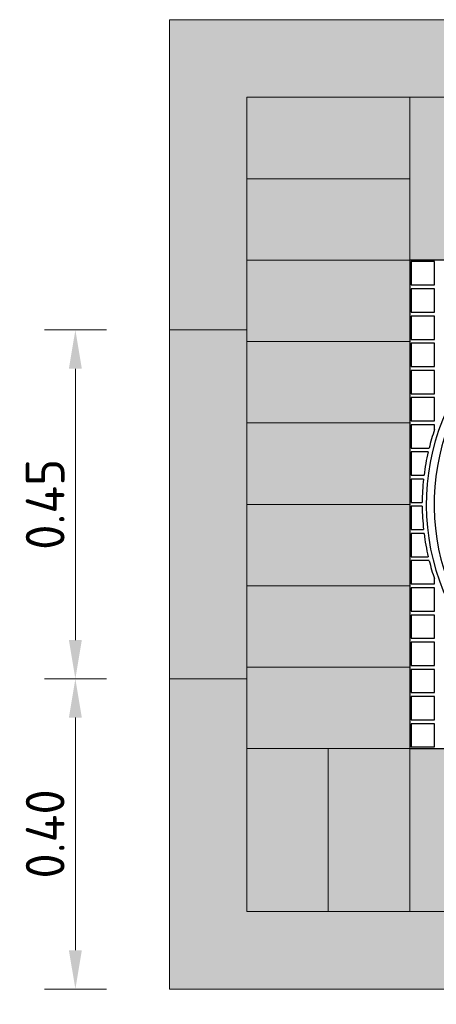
# Model space of a CAD drawing. Header units: metres. Extents: x 207669 to 209690, y 476021 to 477293.
# Tile 41 of 49: x 209334.289 to 209334.827, y 476336.673 to 476337.943. Entities that reach past the tile are written whole.
import ezdxf

# ---------------------------------------------------------------- set-up
doc = ezdxf.new("R2010")
doc.units = ezdxf.units.M
doc.linetypes.add('VH-OPSLUITBAND_100X200', pattern=[16, 8, -2, 4, -2])
doc.layers.get('0').update_dxf_attribs({"linetype": 'CONTINUOUS'})
doc.layers.get('defpoints').update_dxf_attribs({"color": 30, "linetype": 'CONTINUOUS'})
for name, color, linetype, lineweight in [('N-WE-RI-PUT_INSPECTIE-SD', 7, 'CONTINUOUS', 25), ('N-WE-VH-KANTVERHARDING-GD', 60, 'CONTINUOUS', 9), ('N-WE-VH-M', 7, 'CONTINUOUS', 18)]:
    doc.layers.add(name, color=color, linetype=linetype, lineweight=lineweight)
doc.layers.add('N-WE-VH-KANTOPSLUITING_OPSLUITBAND_100X200-AD', color=7, linetype='VH-OPSLUITBAND_100X200', lineweight=35, true_color=0x999999)
doc.layers.add('N-WE-VH-VERHARDING-BSS-AD', color=7, linetype='CONTINUOUS', lineweight=5, true_color=0x8c8c8c)
doc.styles.add('NLCS-ISO-M250-T25', font='NLCS-ISO.ttf')
doc.dimstyles.new('NLCS-M20-T25-PIJL-X_L2_H1', dxfattribs={"dimscale": 0.02, "dimtxt": 2.5, "dimasz": 2.5, "dimexe": 2, "dimexo": 2, "dimgap": 0.7, "dimtad": 1, "dimdec": 3, "dimzin": 0, "dimdsep": 46, "dimtxsty": 'NLCS-ISO-M250-T25', "dimcen": 0, "dimdle": 2, "dimclrd": 256, "dimclre": 256, "dimclrt": 256, "dimadec": 1, "dimazin": 0, "dimtfac": 1, "dimtdec": 3, "dimtofl": 0, "dimtmove": 1, "dimatfit": 0, "dimfxl": 2, "dimfxlon": 1, "dimtfillclr": 254, "dimtolj": 1, "dimtzin": 0, "dimlwd": 18, "dimlwe": 18, "dimarcsym": 0})

# ---------------------------------------------------------------- blocks, each defined once
blk = doc.blocks.new('*D26')
at = {"layer": 'defpoints', "color": 0, "transparency": 16777216}
for p in [(209334.7925, 476337.0028), (209335.4225, 476337.0032), (209335.4228, 476336.5511)]:
    blk.add_point(p, dxfattribs=at)
at = {"layer": 'N-WE-VH-M', "linetype": 'Continuous', "lineweight": 18, "transparency": 16777216}
for p, q in [((209334.7928, 476336.5906), (209334.7929, 476336.5106)), ((209335.4228, 476336.5911), (209335.4229, 476336.5111)), ((209334.8428, 476336.5507), (209335.3728, 476336.551))]:
    blk.add_line(p, q, dxfattribs=at)
at = {"layer": 'N-WE-VH-M', "transparency": 16777216}
for points in [[(209334.8428, 476336.559), (209334.8429, 476336.5423), (209334.7928, 476336.5506)], [(209335.3728, 476336.5594), (209335.3729, 476336.5427), (209335.4228, 476336.5511)]]:
    blk.add_solid(points, dxfattribs=at)
at = {"layer": 'N-WE-VH-M', "transparency": 16777216, "insert": (209335.1078, 476336.5899), "char_height": 0.05, "attachment_point": 5, "rotation": 0.0397, "style": 'NLCS-ISO-M250-T25'}
blk.add_mtext('\\A1;0.63', dxfattribs=at)
blk = doc.blocks.new('Inspectie put deksel')
at = {"color": 2, "linetype": 'Continuous'}
for p, q in [((0.63, 0.63), (0, 0.63)), ((0, 0.63), (0, 0)), ((0.0321, 0.6281), (0.0021, 0.6281)), ((0.0021, 0.6281), (0.0021, 0.5981)), ((0.0321, 0.5981), (0.0321, 0.6281)), ((0.0021, 0.5981), (0.0321, 0.5981)), ((0.0321, 0.593), (0.0021, 0.593)), ((0.0021, 0.593), (0.0021, 0.563)), ((0.0321, 0.563), (0.0321, 0.593)), ((0.0021, 0.563), (0.0321, 0.563)), ((0.0321, 0.5578), (0.0021, 0.5578)), ((0.0021, 0.5578), (0.0021, 0.5278)), ((0.0321, 0.5278), (0.0321, 0.5578)), ((0.0021, 0.5278), (0.0321, 0.5278)), ((0.0321, 0.5228), (0.0021, 0.5228)), ((0.0021, 0.5228), (0.0021, 0.4928)), ((0.0321, 0.4928), (0.0321, 0.5228)), ((0.0021, 0.4928), (0.0321, 0.4928)), ((0.0321, 0.4877), (0.0021, 0.4877)), ((0.0021, 0.4877), (0.0021, 0.4577)), ((0.0321, 0.4577), (0.0321, 0.4877)), ((0.0021, 0.4577), (0.0321, 0.4577)), ((0.0321, 0.4527), (0.0021, 0.4527)), ((0.0021, 0.4527), (0.0021, 0.4227)), ((0.0321, 0.4227), (0.0321, 0.4527)), ((0.0021, 0.4227), (0.0321, 0.4227)), ((0.0321, 0.4176), (0.0021, 0.4176)), ((0.0021, 0.4176), (0.0021, 0.3876)), ((0.0321, 0.4114), (0.0321, 0.4176)), ((0.0021, 0.3876), (0.0251, 0.3876)), ((0.0021, 0.3826), (0.0021, 0.3526)), ((0.0239, 0.3826), (0.0021, 0.3826)), ((0.0021, 0.3526), (0.0185, 0.3526)), ((0.0021, 0.3475), (0.0021, 0.3175)), ((0.0179, 0.3475), (0.0021, 0.3475)), ((0.0021, 0.3175), (0.0162, 0.3175)), ((0.0021, 0.3125), (0.0021, 0.2825)), ((0.0162, 0.3125), (0.0021, 0.3125)), ((0.0021, 0.2825), (0.0179, 0.2825)), ((0.0021, 0.2774), (0.0021, 0.2474)), ((0.0185, 0.2774), (0.0021, 0.2774)), ((0.0021, 0.2474), (0.0239, 0.2474)), ((0.0021, 0.2424), (0.0021, 0.2124)), ((0.0251, 0.2424), (0.0021, 0.2424)), ((0.0321, 0.2124), (0.0321, 0.2189)), ((0.0021, 0.2124), (0.0321, 0.2124)), ((0.0321, 0.2073), (0.0021, 0.2073)), ((0.0021, 0.2073), (0.0021, 0.1773)), ((0.0321, 0.1773), (0.0321, 0.2073)), ((0.0021, 0.1773), (0.0321, 0.1773)), ((0.0321, 0.1723), (0.0021, 0.1723)), ((0.0021, 0.1723), (0.0021, 0.1423)), ((0.0321, 0.1423), (0.0321, 0.1723)), ((0.0021, 0.1423), (0.0321, 0.1423)), ((0.0321, 0.1372), (0.0021, 0.1372)), ((0.0021, 0.1372), (0.0021, 0.1072)), ((0.0321, 0.1072), (0.0321, 0.1372)), ((0.0021, 0.1072), (0.0321, 0.1072)), ((0.0321, 0.1022), (0.0021, 0.1022)), ((0.0021, 0.1022), (0.0021, 0.0722)), ((0.0321, 0.0722), (0.0321, 0.1022)), ((0.0021, 0.0722), (0.0321, 0.0722)), ((0.0321, 0.0671), (0.0021, 0.0671)), ((0.0021, 0.0671), (0.0021, 0.0371)), ((0.0321, 0.0371), (0.0321, 0.0671)), ((0.0021, 0.0371), (0.0321, 0.0371)), ((0.0321, 0.0321), (0.0021, 0.0321)), ((0.0021, 0.0321), (0.0021, 0.0021)), ((0.0321, 0.0021), (0.0321, 0.0321)), ((0, 0), (0.63, 0)), ((0.0021, 0.0021), (0.0321, 0.0021))]:
    blk.add_line(p, q, dxfattribs=at)
for centre, radius, start, end in [((0.3154, 0.3148), 0.294, 45.9948, 44.1296), ((0.3154, 0.3148), 0.284, 48.1289, 42.0052), ((0.3151, 0.3151), 0.299, 161.2087, 165.9629), ((0.3151, 0.3151), 0.299, 166.9524, 172.7965), ((0.3151, 0.3151), 0.299, 173.7707, 179.5335), ((0.3151, 0.3151), 0.299, 180.4955, 186.2585), ((0.3151, 0.3151), 0.299, 187.244, 193.0888), ((0.3151, 0.3151), 0.299, 194.0786, 198.7657)]:
    blk.add_arc(centre, radius, start, end, dxfattribs=at)
blk = doc.blocks.new('*D30')
at = {"layer": 'defpoints', "color": 0, "transparency": 16777216}
for p in [(209334.4825, 476337.5432), (209334.3613, 476337.0932), (209334.4825, 476337.0932)]:
    blk.add_point(p, dxfattribs=at)
at = {"layer": 'N-WE-VH-M', "linetype": 'Continuous', "lineweight": 18, "transparency": 16777216}
for p, q in [((209334.4013, 476337.5432), (209334.3213, 476337.5432)), ((209334.3613, 476337.4932), (209334.3613, 476337.1432)), ((209334.4013, 476337.0932), (209334.3213, 476337.0932))]:
    blk.add_line(p, q, dxfattribs=at)
at = {"layer": 'N-WE-VH-M', "transparency": 16777216}
for points in [[(209334.3529, 476337.4932), (209334.3696, 476337.4932), (209334.3613, 476337.5432)], [(209334.3529, 476337.1432), (209334.3696, 476337.1432), (209334.3613, 476337.0932)]]:
    blk.add_solid(points, dxfattribs=at)
at = {"layer": 'N-WE-VH-M', "transparency": 16777216, "insert": (209334.3223, 476337.3182), "char_height": 0.05, "attachment_point": 5, "rotation": 90, "style": 'NLCS-ISO-M250-T25'}
blk.add_mtext('\\A1;0.45', dxfattribs=at)
blk = doc.blocks.new('*D31')
at = {"layer": 'defpoints', "color": 0, "transparency": 16777216}
for p in [(209334.4825, 476337.0932), (209334.3613, 476336.6932), (209334.4825, 476336.6932)]:
    blk.add_point(p, dxfattribs=at)
at = {"layer": 'N-WE-VH-M', "linetype": 'Continuous', "lineweight": 18, "transparency": 16777216}
for p, q in [((209334.4013, 476337.0932), (209334.3213, 476337.0932)), ((209334.3613, 476337.0432), (209334.3613, 476336.7432)), ((209334.4013, 476336.6932), (209334.3213, 476336.6932))]:
    blk.add_line(p, q, dxfattribs=at)
at = {"layer": 'N-WE-VH-M', "transparency": 16777216}
for points in [[(209334.3529, 476337.0432), (209334.3696, 476337.0432), (209334.3613, 476337.0932)], [(209334.3529, 476336.7432), (209334.3696, 476336.7432), (209334.3613, 476336.6932)]]:
    blk.add_solid(points, dxfattribs=at)
at = {"layer": 'N-WE-VH-M', "transparency": 16777216, "insert": (209334.3223, 476336.8932), "char_height": 0.05, "attachment_point": 5, "rotation": 90, "style": 'NLCS-ISO-M250-T25'}
blk.add_mtext('\\A1;0.40', dxfattribs=at)

msp = doc.modelspace()

# ---------------------------------------------------------------- hatches: boundary and pattern name
at = {"layer": 'N-WE-VH-KANTOPSLUITING_OPSLUITBAND_100X200-AD'}
h = msp.add_hatch(color=256, dxfattribs=at)
h.dxf.hatch_style = 1
h.paths.add_polyline_path([(209334.4825, 476337.9432), (209335.7325, 476337.9432), (209335.7325, 476336.6932), (209334.4825, 476336.6932)])
h.paths.add_polyline_path([(209334.5825, 476337.8432), (209335.6325, 476337.8432), (209335.6325, 476336.7932), (209334.5825, 476336.7932)], flags=16)
at = {"layer": 'N-WE-VH-VERHARDING-BSS-AD'}
h = msp.add_hatch(color=256, dxfattribs=at)
h.dxf.hatch_style = 1
h.paths.add_polyline_path([(209334.7925, 476337.6332), (209335.4225, 476337.6332), (209335.4225, 476337.0032), (209334.7925, 476337.0032)], flags=16)
h.paths.add_polyline_path([(209334.5825, 476337.8432), (209335.6325, 476337.8432), (209335.6325, 476336.7932), (209334.5825, 476336.7932)])

# ---------------------------------------------------------------- linework, layer by layer
at = {"layer": 'N-WE-VH-KANTVERHARDING-GD'}
for points in [[(209334.4825, 476337.9432), (209335.7325, 476337.9432), (209335.7325, 476336.6932), (209334.4825, 476336.6932)], [(209334.5825, 476337.8432), (209335.6325, 476337.8432), (209335.6325, 476336.7932), (209334.5825, 476336.7932)], [(209334.7925, 476337.6332), (209335.4225, 476337.6332), (209335.4225, 476337.0032), (209334.7925, 476337.0032)]]:
    msp.add_lwpolyline(points, close=True, dxfattribs=at)
for points in [[(209334.7925, 476337.6332), (209334.7925, 476337.8432)], [(209334.7925, 476337.7382), (209334.5825, 476337.7382)], [(209334.7925, 476337.6332), (209334.5825, 476337.6332)], [(209334.4825, 476337.5432), (209334.5825, 476337.5432)], [(209334.7925, 476337.5282), (209334.5825, 476337.5282)], [(209334.7925, 476337.4232), (209334.5825, 476337.4232)], [(209334.7925, 476337.3182), (209334.5825, 476337.3182)], [(209334.7925, 476337.2132), (209334.5825, 476337.2132)], [(209334.7925, 476337.1082), (209334.5825, 476337.1082)], [(209334.4825, 476337.0932), (209334.5825, 476337.0932)], [(209334.7925, 476337.0032), (209334.5825, 476337.0032)], [(209334.6875, 476337.0032), (209334.6875, 476336.7932)], [(209334.7925, 476337.0032), (209334.7925, 476336.7932)]]:
    msp.add_lwpolyline(points, dxfattribs=at)

# ---------------------------------------------------------------- block references
at = {"layer": 'N-WE-RI-PUT_INSPECTIE-SD'}
msp.add_blockref('Inspectie put deksel', (209334.7925, 476337.0032), dxfattribs=at)

# ---------------------------------------------------------------- dimensions: what is measured, and where the dimension line sits
at = {"layer": 'N-WE-VH-M'}
for p1, p2, distance, picture, middle in [((209334.4825, 476337.5432), (209334.4825, 476337.0932), -0.1213, '*D30', (209334.3223, 476337.3182)), ((209334.4825, 476337.0932), (209334.4825, 476336.6932), -0.1213, '*D31', (209334.3223, 476336.8932)), ((209334.7925, 476337.0028), (209335.4225, 476337.0032), -0.4522, '*D26', (209335.1078, 476336.5899))]:
    dim = msp.add_aligned_dim(p1=p1, p2=p2, distance=distance, dimstyle='NLCS-M20-T25-PIJL-X_L2_H1', override={"dimdec": 2, "dimtdec": 2}, dxfattribs=at)
    dim.commit()
    dim.dimension.update_dxf_attribs({"geometry": picture, "text_midpoint": middle})

doc.saveas('drawing.dxf')
